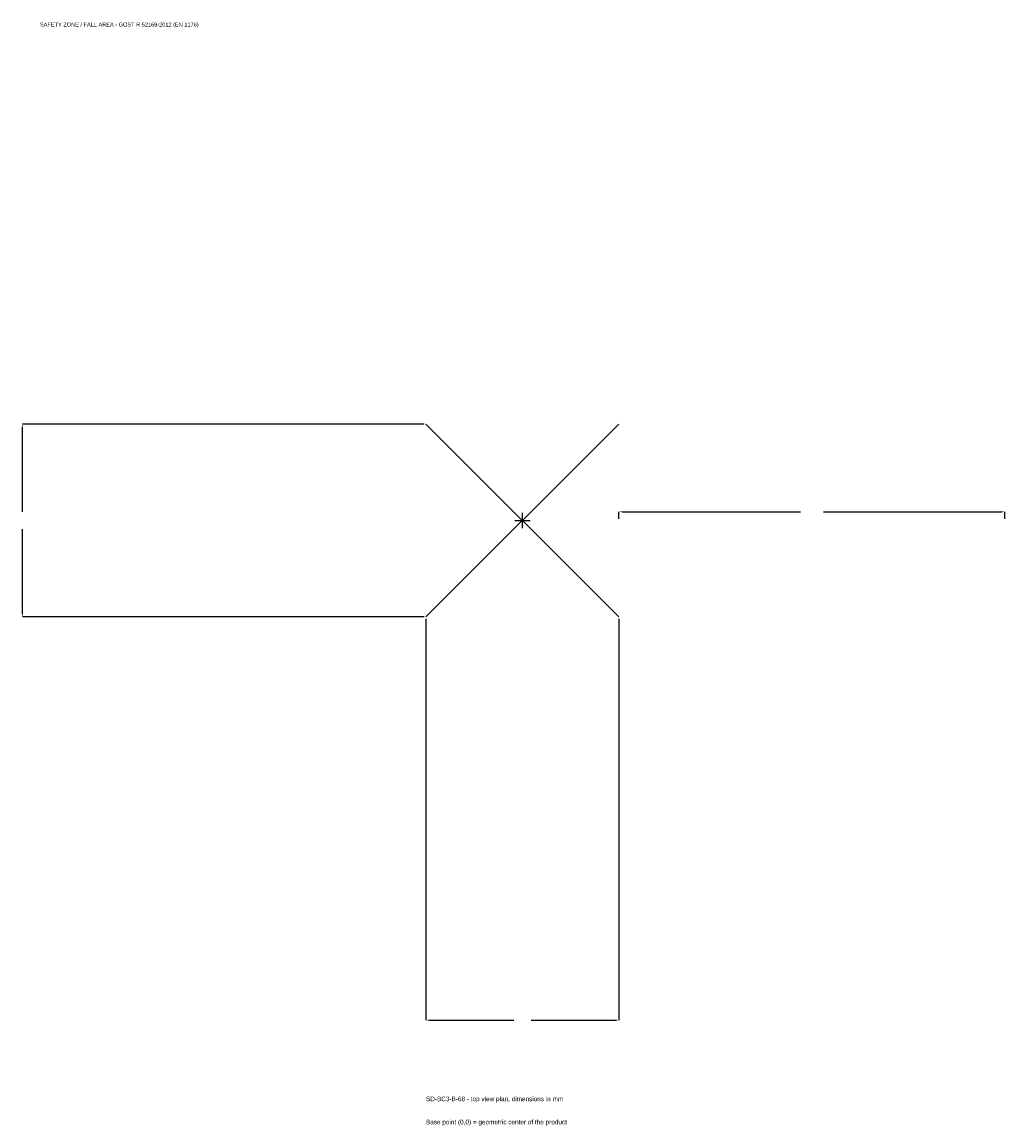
# Model space of a CAD drawing. Extents: x -1945 to 1875, y -2354 to 1938.
import ezdxf

# ---------------------------------------------------------------- set-up
doc = ezdxf.new("R2010")
doc.units = 0
for name, color, linetype in [('GP_MAF_zona_bezopasnosti', 1, 'Continuous'), ('ZSK_DANNYE', 3, 'Continuous'), ('ZSK_KONTUR', 7, 'Continuous'), ('ZSK_RAZMERY', 8, 'Continuous')]:
    doc.layers.add(name, color=color, linetype=linetype)
doc.dimstyles.new('ORION', dxfattribs={"dimtxt": 22.5, "dimasz": 13.5, "dimexe": 1.25, "dimexo": 6.75, "dimtad": 1, "dimcen": 2.5, "dimazin": 3, "dimtfac": 1, "dimtmove": 0, "dimatfit": 3})

# ---------------------------------------------------------------- blocks, each defined once
blk = doc.blocks.new('_CLOSEDFILLED')
at = {"color": 0, "linetype": 'BYBLOCK'}
blk.add_solid([(-1, 0.16), (0, 0), (-1, -0.16)], dxfattribs=at)
blk = doc.blocks.new('*D1')
for p, q in [((-375, -381.75), (-375, -1942.5)), ((375, -381.75), (375, -1942.5)), ((-361.5, -1942.5), (-33.75, -1942.5)), ((33.75, -1942.5), (361.5, -1942.5))]:
    blk.add_line(p, q)
at = {"layer": 'Defpoints'}
for p in [(-375, -375), (375, -375), (-375, -1942.5)]:
    blk.add_point(p, dxfattribs=at)
at = {"layer": 'ZSK_RAZMERY', "xscale": 13.5, "yscale": 13.5, "rotation": 180}
blk.add_blockref('_CLOSEDFILLED', (-375, -1942.5), dxfattribs=at)
at = {"layer": 'ZSK_RAZMERY', "xscale": 13.5, "yscale": 13.5}
blk.add_blockref('_CLOSEDFILLED', (375, -1942.5), dxfattribs=at)
blk = doc.blocks.new('*D2')
for p, q in [((-381.75, 375), (-1942.5, 375)), ((-1942.5, 33.75), (-1942.5, 361.5)), ((-1942.5, -361.5), (-1942.5, -33.75)), ((-381.75, -375), (-1942.5, -375))]:
    blk.add_line(p, q)
at = {"layer": 'Defpoints'}
for p in [(-375, 375), (-1942.5, -375), (-375, -375)]:
    blk.add_point(p, dxfattribs=at)
at = {"layer": 'ZSK_RAZMERY', "xscale": 13.5, "yscale": 13.5}
for p, rotation in [((-1942.5, 375), 90), ((-1942.5, -375), 270)]:
    blk.add_blockref('_CLOSEDFILLED', p, dxfattribs=dict(at, rotation=rotation))
blk = doc.blocks.new('*D3')
for p, q in [((375, 6.75), (375, 33.75)), ((388.5, 33.75), (1080, 33.75)), ((1170, 33.75), (1861.5, 33.75)), ((1875, 6.75), (1875, 33.75))]:
    blk.add_line(p, q)
at = {"layer": 'Defpoints'}
for p in [(375, 33.75), (375, 0), (1875, 0)]:
    blk.add_point(p, dxfattribs=at)
at = {"layer": 'ZSK_RAZMERY', "xscale": 13.5, "yscale": 13.5, "rotation": 180}
blk.add_blockref('_CLOSEDFILLED', (375, 33.75), dxfattribs=at)
at = {"layer": 'ZSK_RAZMERY', "xscale": 13.5, "yscale": 13.5}
blk.add_blockref('_CLOSEDFILLED', (1875, 33.75), dxfattribs=at)
blk = doc.blocks.new('B1')
at = {"layer": 'ZSK_KONTUR'}
for p, q in [((-375, -375), (375, 375)), ((-375, 375), (375, -375))]:
    blk.add_line(p, q, dxfattribs=at)
at = {"layer": 'ZSK_RAZMERY'}
for p, q in [((-30, 0), (30, 0)), ((0, -30), (0, 30))]:
    blk.add_line(p, q, dxfattribs=at)
at = {"layer": 'GP_MAF_zona_bezopasnosti', "color": 1}
blk.add_text('SAFETY ZONE / FALL AREA - GOST R 52169-2012 (EN 1176)', height=15.75, dxfattribs=at).set_placement((-1875, 1920))
at = {"layer": 'ZSK_RAZMERY'}
dim = blk.add_linear_dim(base=(-1942.5, -375), p1=(-375, -375), p2=(-375, 375), angle=90, dimstyle='ORION', dxfattribs=at)
dim.commit()
dim.dimension.update_dxf_attribs({"geometry": '*D2', "text_midpoint": (-1942.5, 0)})
for base, p1, p2, picture, middle in [((375, 33.75), (375, 0), (1875, 0), '*D3', (1125, 33.75)), ((-375, -1942.5), (-375, -375), (375, -375), '*D1', (0, -1942.5))]:
    dim = blk.add_linear_dim(base=base, p1=p1, p2=p2, dimstyle='ORION', dxfattribs=at)
    dim.commit()
    dim.dimension.update_dxf_attribs({"geometry": picture, "text_midpoint": middle})

msp = doc.modelspace()

# ---------------------------------------------------------------- block references
msp.add_blockref('B1', (0, 0))

# ---------------------------------------------------------------- texts
at = {"layer": 'ZSK_DANNYE', "color": 3}
msp.add_text('SD-BC3-B-68 - top view plan, dimensions in mm', height=18, dxfattribs=at).set_placement((-375, -2257.5))
at = {"layer": 'ZSK_DANNYE', "color": 7}
msp.add_text('Base point (0,0) = geometric center of the product', height=18, dxfattribs=at).set_placement((-375, -2347.5))

doc.saveas('drawing.dxf')
